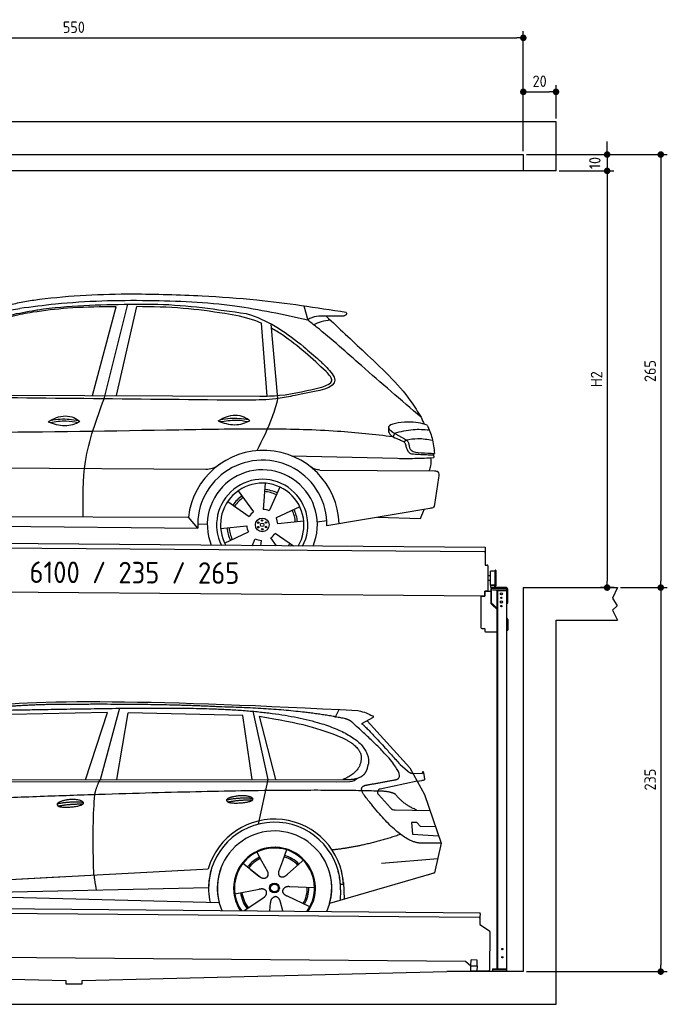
# Model space of a CAD drawing. Header units: millimetres. Extents: x -404 to 6581, y 0 to 6025.
# Tile 2 of 2: x 2618 to 6581, y 0 to 6025. Entities that reach past the tile are written whole.
import ezdxf

# ---------------------------------------------------------------- set-up
doc = ezdxf.new("R2010")
doc.units = ezdxf.units.MM
doc.layers.add('4', color=3, linetype='Continuous')
for name, color, linetype, lineweight in [('car', 10, 'Continuous', 25), ('Freiraum', 7, 'Continuous', 25), ('Gebäude', 7, 'Continuous', 25), ('Logo', 7, 'Continuous', 25), ('Plattform', 7, 'Continuous', 25), ('Ständer vorne', 7, 'Continuous', 25)]:
    doc.layers.add(name, color=color, linetype=linetype, lineweight=lineweight)
doc.styles.get("Standard").update_dxf_attribs({"font": 'ISOCP.SHX'})
doc.dimstyles.new('GEN-ISO', dxfattribs={"dimscale": 20, "dimtxt": 3.5, "dimasz": 2, "dimexe": 2, "dimexo": 1, "dimgap": 1.5, "dimtad": 1, "dimdec": 1, "dimlfac": 0.1, "dimdsep": 46, "dimtxsty": 'STANDARD', "dimblk": 'PUNKT', "dimcen": 2, "dimclrd": 256, "dimclre": 256, "dimclrt": 2, "dimadec": 0, "dimazin": 0, "dimtp": 0.1, "dimtm": 0.1, "dimtfac": 0.71, "dimtdec": 1, "dimtmove": 2, "dimatfit": 3, "dimldrblk": 'PUNKT', "dimfxl": 2, "dimtolj": 1, "dimarcsym": 0})

# ---------------------------------------------------------------- blocks, each defined once
blk = doc.blocks.new('PUNKT')
at = {"layer": '4', "color": 0, "linetype": 'ByBlock'}
blk.add_line((-0.5, 0), (-1, 0), dxfattribs=at)
at = {"layer": '4', "color": 0, "linetype": 'ByBlock', "const_width": 0.5}
blk.add_lwpolyline([(-0.25, 0, 1), (0.25, 0, 1)], format="xyb", close=True, dxfattribs=at)
blk = doc.blocks.new('*D382')
at = {"layer": '4', "lineweight": -2, "transparency": 16777216}
for p, q in [((5720, 5200), (6581, 5200)), ((6541, 5160), (6541, 2590)), ((6295.4, 2550), (6581, 2550))]:
    blk.add_line(p, q, dxfattribs=at)
at = {"layer": 'Defpoints', "color": 0, "transparency": 16777216}
for p in [(5700, 5200), (6275.4, 2550), (6541, 2550)]:
    blk.add_point(p, dxfattribs=at)
at = {"layer": '4', "lineweight": -2, "transparency": 16777216, "xscale": 40, "yscale": 40, "zscale": 40}
for p, rotation in [((6541, 5200), 90), ((6541, 2550), 270)]:
    blk.add_blockref('PUNKT', p, dxfattribs=dict(at, rotation=rotation))
at = {"layer": '4', "color": 2, "transparency": 16777216, "insert": (6476, 3875), "char_height": 70, "attachment_point": 5, "rotation": 90}
blk.add_mtext('265', dxfattribs=at)
blk = doc.blocks.new('*D383')
at = {"layer": '4', "lineweight": -2, "transparency": 16777216}
for p, q in [((6295.4, 2550), (6581, 2550)), ((6541, 2510), (6541, 240)), ((5720, 200), (6581, 200))]:
    blk.add_line(p, q, dxfattribs=at)
at = {"layer": 'Defpoints', "color": 0, "transparency": 16777216}
for p in [(6275.4, 2550), (5700, 200), (6541, 200)]:
    blk.add_point(p, dxfattribs=at)
at = {"layer": '4', "lineweight": -2, "transparency": 16777216, "xscale": 40, "yscale": 40, "zscale": 40}
for p, rotation in [((6541, 2550), 90), ((6541, 200), 270)]:
    blk.add_blockref('PUNKT', p, dxfattribs=dict(at, rotation=rotation))
at = {"layer": '4', "color": 2, "transparency": 16777216, "insert": (6476, 1375), "char_height": 70, "attachment_point": 5, "rotation": 90}
blk.add_mtext('235', dxfattribs=at)
blk = doc.blocks.new('*D384')
at = {"layer": '4', "lineweight": -2, "transparency": 16777216}
for p, q in [((5920, 5100), (6252.9, 5100)), ((6212.9, 5060), (6212.9, 2590)), ((6255.4, 2550), (6172.9, 2550))]:
    blk.add_line(p, q, dxfattribs=at)
at = {"layer": 'Defpoints', "color": 0, "transparency": 16777216}
for p in [(5900, 5100), (6212.9, 2550), (6275.4, 2550)]:
    blk.add_point(p, dxfattribs=at)
at = {"layer": '4', "lineweight": -2, "transparency": 16777216, "xscale": 40, "yscale": 40, "zscale": 40}
for p, rotation in [((6212.9, 5100), 90), ((6212.9, 2550), 270)]:
    blk.add_blockref('PUNKT', p, dxfattribs=dict(at, rotation=rotation))
at = {"layer": '4', "color": 2, "transparency": 16777216, "insert": (6147.9, 3825), "char_height": 70, "attachment_point": 5, "rotation": 90}
blk.add_mtext('H2', dxfattribs=at)
blk = doc.blocks.new('*D385')
at = {"layer": '4', "lineweight": -2, "transparency": 16777216}
for p, q in [((200, 5220), (200, 5954.2)), ((240, 5914.2), (5660, 5914.2)), ((5700, 5220), (5700, 5954.2))]:
    blk.add_line(p, q, dxfattribs=at)
at = {"layer": 'Defpoints', "color": 0, "transparency": 16777216}
for p in [(5700, 5914.2), (200, 5200), (5700, 5200)]:
    blk.add_point(p, dxfattribs=at)
at = {"layer": '4', "lineweight": -2, "transparency": 16777216, "xscale": 40, "yscale": 40, "zscale": 40, "rotation": 180}
blk.add_blockref('PUNKT', (200, 5914.2), dxfattribs=at)
at = {"layer": '4', "lineweight": -2, "transparency": 16777216, "xscale": 40, "yscale": 40, "zscale": 40}
blk.add_blockref('PUNKT', (5700, 5914.2), dxfattribs=at)
at = {"layer": '4', "color": 2, "transparency": 16777216, "insert": (2950, 5979.2), "char_height": 70, "attachment_point": 5}
blk.add_mtext('550', dxfattribs=at)
blk = doc.blocks.new('*D386')
at = {"layer": '4', "lineweight": -2, "transparency": 16777216}
for p, q in [((6212.9, 5240), (6212.9, 5280)), ((5720, 5200), (6252.9, 5200)), ((6212.9, 5200), (6212.9, 5100)), ((5920, 5100), (6252.9, 5100)), ((6212.9, 5060), (6212.9, 5020))]:
    blk.add_line(p, q, dxfattribs=at)
at = {"layer": 'Defpoints', "color": 0, "transparency": 16777216}
for p in [(5700, 5200), (5900, 5100), (6212.9, 5100)]:
    blk.add_point(p, dxfattribs=at)
at = {"layer": '4', "lineweight": -2, "transparency": 16777216, "xscale": 40, "yscale": 40, "zscale": 40}
for p, rotation in [((6212.9, 5200), 270), ((6212.9, 5100), 90)]:
    blk.add_blockref('PUNKT', p, dxfattribs=dict(at, rotation=rotation))
at = {"layer": '4', "color": 2, "transparency": 16777216, "insert": (6137.8, 5147.9), "char_height": 70, "attachment_point": 5, "rotation": 90}
blk.add_mtext('10', dxfattribs=at)
blk = doc.blocks.new('*D390')
at = {"layer": '4', "lineweight": -2, "transparency": 16777216}
for p, q in [((5700, 5220), (5700, 5623.5)), ((5900, 5420.8), (5900, 5623.5)), ((5740, 5583.5), (5860, 5583.5))]:
    blk.add_line(p, q, dxfattribs=at)
at = {"layer": 'Defpoints', "color": 0, "transparency": 16777216}
for p in [(5900, 5583.5), (5900, 5400.8), (5700, 5200)]:
    blk.add_point(p, dxfattribs=at)
at = {"layer": '4', "lineweight": -2, "transparency": 16777216, "xscale": 40, "yscale": 40, "zscale": 40, "rotation": 180}
blk.add_blockref('PUNKT', (5700, 5583.5), dxfattribs=at)
at = {"layer": '4', "lineweight": -2, "transparency": 16777216, "xscale": 40, "yscale": 40, "zscale": 40}
blk.add_blockref('PUNKT', (5900, 5583.5), dxfattribs=at)
at = {"layer": '4', "color": 2, "transparency": 16777216, "insert": (5800, 5648.5), "char_height": 70, "attachment_point": 5}
blk.add_mtext('20', dxfattribs=at)
blk = doc.blocks.new('UG Plattfrom Gl550')
at = {"layer": 'Plattform'}
for p, q in [((915.2, 1662.1), (5852, 1619)), ((5846.7, 1589.1), (919.9, 1632.1)), ((5851.8, 1594), (5851.3, 1546.6)), ((5851.9, 1613), (5851.8, 1594)), ((5851.9, 1613), (5852, 1619)), ((5851.3, 1546.6), (5909.8, 1507)), ((5912, 1502.8), (5909.9, 1266.5)), ((5763.9, 1319.8), (1038.3, 1361)), ((5796.6, 1293.5), (5797, 1329.5)), ((5834.9, 1329.2), (5797, 1329.5)), ((5834.6, 1293.2), (5834.9, 1329.2)), ((5795.6, 1292.1), (5763.9, 1319.8)), ((5795.4, 1263.5), (5795.6, 1293.5)), ((5795.6, 1293.5), (5835.6, 1293.2)), ((5835.4, 1263.2), (5835.6, 1293.2)), ((5795.4, 1263.5), (5835.4, 1263.2)), ((5904.9, 1261.6), (5831.7, 1262.2))]:
    blk.add_line(p, q, dxfattribs=at)
for centre, radius, start, end in [((5846.8, 1594.1), 5, 269.5, 359.5), ((5907, 1502.9), 5, 359.5, 55.91335), ((5842.7, 1302.1), 12, 227.68969, 228.09038), ((5904.9, 1266.6), 5, 269.5, 359.5), ((5831.8, 1267.2), 5, 232.6301, 269.5)]:
    blk.add_arc(centre, radius, start, end, dxfattribs=at)
blk = doc.blocks.new('Palette EG Gl550')
at = {"layer": 'Plattform'}
for p, q in [((846.4, 3895.4), (5884.2, 3856.3)), ((5879, 3826.4), (851.1, 3865.3)), ((5884.2, 3856.3), (5883.4, 3746.3)), ((5883.4, 3746.3), (5895.4, 3746.2)), ((5900.3, 3741.2), (5899.6, 3651.2)), ((5918, 3681.1), (5901, 3681.3)), ((5916.5, 3623.9), (5917.1, 3708.2)), ((5944.4, 3618.9), (5945.2, 3712.9)), ((5949.2, 3712.8), (5948.4, 3618.8)), ((5899.6, 3651.2), (5899.2, 3591.2)), ((5916.7, 3651.1), (5899.6, 3651.2)), ((5942.8, 3623.3), (5917.8, 3623.3)), ((5917.8, 3608.3), (5917.8, 3623.3)), ((5929.8, 3623.3), (5917.8, 3623.3)), ((5917.8, 3608.3), (5917.8, 3623.3)), ((5942.8, 3608.3), (5942.8, 3623.3)), ((5942.8, 3608.3), (5942.8, 3623.3)), ((5881.9, 3556.3), (758.5, 3596)), ((5882.1, 3586.3), (5881.9, 3556.3)), ((5882.1, 3586.3), (5894.1, 3586.2)), ((5894.1, 3586.2), (5882.1, 3586.3)), ((5917.8, 3608.3), (5942.8, 3608.3)), ((5942.8, 3608.3), (5917.8, 3608.3))]:
    blk.add_line(p, q, dxfattribs=at)
for centre, radius, start, end in [((5879, 3831.4), 5, 268.58226, 358.56066), ((5895.3, 3741.2), 5, 359.55596, 89.55596), ((5917.5, 3708.2), 0.4, 91.73226, 179.34437), ((5928.6, 3381.9), 326.8, 87.1739, 91.94385), ((5944.7, 3708.8), 0.4, 266.96231, 359.34437), ((5947.2, 3712.8), 2, 359.34437, 179.34437), ((5916.9, 3623.9), 0.4, 179.34437, 266.95647), ((5936.6, 4507.7), 884.4, 268.71965, 270.40076), ((5908.7, 4711.7), 1088.9, 271.79504, 271.86104), ((5944.1, 3622.9), 0.4, 359.55596, 91.93801), ((5946.4, 3618.8), 2, 179.34437, 359.34437), ((5894.2, 3591.2), 5, 269.55596, 359.55596)]:
    blk.add_arc(centre, radius, start, end, dxfattribs=at)
blk = doc.blocks.new('Car_173')
at = {"layer": 'car'}
for p, q in [((3432.9, 4818.4), (3572.1, 5363.1)), ((3503.1, 4798.8), (3642.6, 5379.1)), ((3578.8, 4819.2), (3697.6, 5365.1)), ((4719.6, 5380.8), (4744.3, 5293.8)), ((4501.3, 4825.8), (4461.2, 5271.4)), ((4567.6, 4811.5), (4521.1, 5267.2)), ((2401.9, 4812.7), (4455.6, 4824)), ((5282, 4606.6), (5274.3, 4584.6)), ((5353.3, 4567), (5341.2, 4554.2)), ((4654.2, 4462.2), (5301.5, 4453)), ((2123.8, 4368.2), (4130.4, 4374.5)), ((4827.7, 4376.7), (5529.7, 4378.9)), ((4494.9, 4292.4), (4482.9, 4132.6)), ((5554.3, 4336), (5531.3, 4172.3)), ((4330.1, 4245.2), (4425.6, 4116.4)), ((4584.3, 4270.1), (4520.5, 4123.1)), ((4266.1, 4178.9), (4398.5, 4088.5)), ((4707.7, 4151), (4563.2, 4081.5)), ((5503.2, 4148.3), (4875.1, 4035.7)), ((5446.6, 4086.2), (5468.1, 4142)), ((2216.6, 4066.4), (4026.6, 4080.6)), ((4084.7, 4013.8), (4026.6, 4080.6)), ((4083.9, 4040), (4142.8, 4038.7)), ((4733.1, 4062.5), (4573.8, 4044.1)), ((4815.5, 4059.6), (4873.9, 4068.9)), ((5183.4, 4091), (5446.6, 4086.2)), ((2153.9, 4012), (4084.7, 4013.8)), ((4224.6, 4012.5), (4383.9, 4030.8)), ((4250, 3923.9), (4394.5, 3993.4)), ((4671.4, 3909.9), (4559.2, 3986.4)), ((4418.8, 3909.5), (4437.1, 3951.9)), ((4472.3, 3909.6), (4474.8, 3942.4)), ((4568.3, 3909.7), (4532.1, 3958.6))]:
    blk.add_line(p, q, dxfattribs=at)
for centre, radius in [((4478.9, 4037.5), 41.9), ((4454.9, 4050.4), 4.46), ((4478.8, 4037.5), 10.7), ((4478.1, 4064.6), 4.46), ((4502, 4051.7), 4.46), ((4455.7, 4023.2), 4.46), ((4479.6, 4010.3), 4.46), ((4502.7, 4024.5), 4.46)]:
    blk.add_circle(centre, radius, dxfattribs=at)
for centre, radius, start, end in [((4486.5, 4031.3), 462.5, 2.1852, 173.87817), ((4479.5, 4037.9), 395.6, 359.68691, 183.49989), ((4479.5, 4037.9), 336.7, 337.6776, 202.47745), ((4478.9, 4037.5), 279.1, 332.80882, 207.34623), ((4478.9, 4037.5), 255.4, 330.03581, 210.11925), ((4478.8, 4037.5), 204, 65.37255, 86.56709), ((4478.9, 4037.5), 216.3, 65.44846, 86.52511), ((4478.9, 4037.5), 216.3, 125.44846, 146.52511), ((4478.8, 4037.5), 204, 125.37255, 146.56709), ((4478.9, 4037.5), 95.2, 124.034, 147.58439), ((4478.9, 4037.5), 95.2, 64.034, 87.58439), ((4478.8, 4037.5), 204, 5.37255, 26.56709), ((4478.8, 4037.4), 216.3, 5.44846, 26.52511), ((4478.8, 4037.4), 95.2, 4.034, 27.58439), ((4478.8, 4037.5), 216.3, 185.44846, 206.52511), ((4478.8, 4037.5), 204, 185.37255, 206.56709), ((4478.8, 4037.5), 95.2, 184.034, 207.58439), ((4478.8, 4037.5), 95.2, 304.034, 327.58439), ((4478.8, 4037.5), 95.2, 244.034, 267.58439), ((4478.8, 4037.5), 204, 321.25548, 326.56709), ((4478.8, 4037.5), 216.3, 323.84818, 326.52511)]:
    blk.add_arc(centre, radius, start, end, dxfattribs=at)
for points, knots in [([(3057.3, 5397.6), (3072, 5399.7), (3275.8, 5429.2), (3623.7, 5449.3), (3956, 5440.1), (4097.2, 5436.2)], [0, 0, 0, 0, 44.363443, 617.827051, 1041.677324, 1041.677324, 1041.677324, 1041.677324]), ([(4097.2, 5436.2), (4208.6, 5430), (4503.5, 5413.7), (4795.9, 5370.7), (4977.8, 5344)], [0, 0, 0, 0, 334.596694, 885.796742, 885.796742, 885.796742, 885.796742]), ([(2883.3, 5360), (2911.3, 5367), (2968.8, 5381.6), (3027.3, 5392.2), (3057.3, 5397.6)], [0, 0, 0, 0, 86.602296, 178.13615, 178.13615, 178.13615, 178.13615]), ([(4744.3, 5293.8), (4596.2, 5324.3), (4274.2, 5390.7), (3755.6, 5408), (3315.2, 5393.6), (3055.1, 5356.7), (2982.1, 5346.3)], [0, 0, 0, 0, 452.969864, 984.660554, 1551.463157, 1772.575196, 1772.575196, 1772.575196, 1772.575196]), ([(3572.1, 5363.1), (3558.6, 5362.8), (3459.2, 5360.7), (3288.4, 5357.4), (3132.7, 5334.7), (3062.1, 5324.3)], [666.326512, 666.326512, 666.326512, 666.326512, 706.624571, 964.215873, 1178.205668, 1178.205668, 1178.205668, 1178.205668]), ([(3078.4, 5337.5), (3083.3, 5338.3), (3273.5, 5369.3), (3521.8, 5378), (3763.9, 5381), (3818.4, 5381.6)], [0, 0, 0, 0, 14.958905, 578.066478, 741.647169, 741.647169, 741.647169, 741.647169]), ([(4236.7, 5328.7), (4152.2, 5339.9), (3973.2, 5363.6), (3792.9, 5366), (3697.6, 5365.1)], [0, 0, 0, 0, 255.50817, 540.950796, 540.950796, 540.950796, 540.950796]), ([(3818.4, 5381.6), (3821.3, 5381.6), (4004.9, 5378.4), (4187.2, 5353.7), (4366.7, 5329.4)], [0, 0, 0, 0, 8.707457, 550.797583, 550.797583, 550.797583, 550.797583]), ([(2332.6, 4798.9), (2361.1, 4845), (2431.2, 4958.6), (2578.3, 5115.9), (2789.6, 5284.5), (2974.9, 5318.5), (3078.4, 5337.5)], [0, 0, 0, 0, 162.281083, 399.433399, 644.903205, 954.973623, 954.973623, 954.973623, 954.973623]), ([(3062.1, 5324.3), (3020.1, 5316.5), (2921.8, 5298.3), (2769.8, 5244.1), (2624.8, 5133.7), (2514.3, 5016.7), (2447.3, 4940.3), (2422.3, 4911.8)], [0, 0, 0, 0, 128.205286, 300.044117, 477.787268, 668.958491, 782.608096, 782.608096, 782.608096, 782.608096]), ([(2793.8, 5297.1), (2822.3, 5308.1), (2883.2, 5331.7), (2947.8, 5341.3), (2982.1, 5346.3)], [0, 0, 0, 0, 91.476949, 195.154815, 195.154815, 195.154815, 195.154815]), ([(4461.2, 5271.4), (4446, 5277.9), (4373.9, 5305.7), (4297.1, 5318.6), (4236.7, 5328.7)], [496.692868, 496.692868, 496.692868, 496.692868, 546.059875, 728.869941, 728.869941, 728.869941, 728.869941]), ([(4366.7, 5329.4), (4375.8, 5326.8), (4506.5, 5289), (4658.6, 5185.7), (4786.1, 5076.5), (4817.7, 5049.4)], [0, 0, 0, 0, 28.300877, 407.953602, 533.273686, 533.273686, 533.273686, 533.273686]), ([(4951, 5319.6), (4924.6, 5318.7), (4860.6, 5316.6), (4784.5, 5321.4), (4748.6, 5296.8), (4744.3, 5293.8)], [0, 0, 0, 0, 80.522652, 194.664465, 210.337598, 210.337598, 210.337598, 210.337598]), ([(4857.9, 5318.3), (4936.2, 5245.8), (5115.4, 5079.9), (5328.3, 4887.6), (5423.6, 4738.6), (5444.4, 4706)], [0, 0, 0, 0, 320.576675, 734.270248, 850.262502, 850.262502, 850.262502, 850.262502]), ([(4977.8, 5344), (4979.5, 5342.4), (4985.1, 5337.2), (4973.7, 5319.3), (4959.8, 5319.5), (4951, 5319.6)], [0, 0, 0, 0, 6.503563, 21.332115, 46.748977, 46.748977, 46.748977, 46.748977]), ([(5444.4, 4706), (5321.1, 4809.5), (5105.2, 4990.5), (4876.5, 5192.2), (4762.5, 5279.8), (4744.3, 5293.8)], [0, 0, 0, 0, 483.056147, 845.367922, 914.230443, 914.230443, 914.230443, 914.230443]), ([(4781, 5265.6), (4797, 5273.2), (4829.1, 5288.5), (4864.4, 5293.3), (4882.1, 5295.7)], [0, 0, 0, 0, 52.794285, 106.128892, 106.128892, 106.128892, 106.128892]), ([(4861, 4979.1), (4774.7, 5057.8), (4669.2, 5153.9), (4546.6, 5228.4), (4523.8, 5240.9)], [0, 0, 0, 0, 349.622047, 427.224064, 427.224064, 427.224064, 427.224064]), ([(4817.7, 5049.4), (4832.5, 5035.2), (4868.2, 5000.7), (4970.6, 4886.1), (4763.2, 4851.7), (4678.8, 4833), (4656, 4828)], [0, 0, 0, 0, 64.508303, 155.959603, 359.557587, 434.696523, 434.696523, 434.696523, 434.696523]), ([(4841.8, 4886.9), (4867.1, 4897.3), (4918.1, 4918.3), (4880.2, 4958.7), (4861, 4979.1)], [0, 0, 0, 0, 64.897781, 131.027998, 131.027998, 131.027998, 131.027998]), ([(4455.6, 4824), (4496.2, 4825.5), (4627, 4830.4), (4754.1, 4863.8), (4841.8, 4886.9)], [0, 0, 0, 0, 121.545303, 392.179354, 392.179354, 392.179354, 392.179354]), ([(4656, 4828), (4622.3, 4821.1), (4534.9, 4803.3), (4380.2, 4798.9), (4260.5, 4798.8), (4195.5, 4798.7)], [0, 0, 0, 0, 103.03135, 267.243941, 462.405232, 462.405232, 462.405232, 462.405232]), ([(3382.9, 4075.5), (3380.3, 4189.4), (3374.4, 4437.6), (3457.9, 4671.9), (3503.1, 4798.8)], [0, 0, 0, 0, 338.772014, 738.643609, 738.643609, 738.643609, 738.643609]), ([(4442.4, 4491.7), (4476.5, 4560.2), (4527.7, 4663.4), (4557.6, 4774.3), (4567.6, 4811.5)], [0, 0, 0, 0, 228.776239, 344.156953, 344.156953, 344.156953, 344.156953]), ([(4203.8, 4670.7), (4219.7, 4680.5), (4265.9, 4708.9), (4344.3, 4712.3), (4385.4, 4682.8), (4397.4, 4674.2)], [0, 0, 0, 0, 56.386158, 162.852709, 206.792536, 206.792536, 206.792536, 206.792536]), ([(3163.8, 4655.3), (3179.8, 4665.1), (3226, 4693.5), (3304.4, 4697), (3345.5, 4667.5), (3357.5, 4658.9)], [0, 0, 0, 0, 56.386158, 162.852709, 206.792536, 206.792536, 206.792536, 206.792536]), ([(3163.8, 4655.3), (3179.9, 4649.4), (3228.1, 4632.4), (3298.9, 4630.3), (3343.6, 4652.1), (3357.5, 4658.9)], [5.208578, 5.208578, 5.208578, 5.208578, 44.198582, 121.455021, 156.55166, 156.55166, 156.55166, 156.55166]), ([(3175.6, 4651.2), (3207.9, 4656.6), (3264.5, 4666), (3321, 4657.2), (3345.1, 4652.9)], [0, 0, 0, 0, 73.878693, 129.282646, 129.282646, 129.282646, 129.282646]), ([(3177.5, 4663.6), (3197, 4667.5), (3253.4, 4678.1), (3310.6, 4670.8), (3348.1, 4665.5)], [7.57653, 7.57653, 7.57653, 7.57653, 52.544532, 137.659237, 137.659237, 137.659237, 137.659237]), ([(4203.8, 4670.7), (4219.8, 4664.8), (4268, 4647.7), (4338.8, 4645.6), (4383.5, 4667.4), (4397.4, 4674.2)], [5.208578, 5.208578, 5.208578, 5.208578, 44.198582, 121.455021, 156.55166, 156.55166, 156.55166, 156.55166]), ([(4215.5, 4666.5), (4247.8, 4671.9), (4304.4, 4681.4), (4360.9, 4672.5), (4385, 4668.2)], [0, 0, 0, 0, 73.878693, 129.282646, 129.282646, 129.282646, 129.282646]), ([(4217.4, 4678.9), (4236.9, 4682.9), (4293.3, 4693.4), (4350.6, 4686.1), (4388, 4680.9)], [7.57653, 7.57653, 7.57653, 7.57653, 52.544532, 137.659237, 137.659237, 137.659237, 137.659237]), ([(5482.9, 4658.8), (5446.9, 4668.1), (5376, 4686.3), (5189.5, 4651.2), (5292.5, 4599.5), (5344.6, 4573.4)], [0, 0, 0, 0, 123.107987, 242.156921, 363.520645, 363.520645, 363.520645, 363.520645]), ([(5482.9, 4658.8), (5493.9, 4632.4), (5517.1, 4576.5), (5524.4, 4516.5), (5528.3, 4485)], [0, 0, 0, 0, 85.533017, 180.427109, 180.427109, 180.427109, 180.427109]), ([(5274.3, 4584.6), (5160.9, 4595.9), (4908.4, 4621.1), (4470.6, 4627.1), (3338.1, 4594), (2344.7, 4575.7), (1535.1, 4560.8)], [0, 0, 0, 0, 341.879851, 760.963773, 1312.001547, 3741.308129, 3741.308129, 3741.308129, 3741.308129]), ([(5246.6, 4615.5), (5248.9, 4610.4), (5258.3, 4589.5), (5293, 4576.6), (5318.2, 4565.3), (5328, 4561)], [0, 0, 0, 0, 16.389871, 67.796127, 100.528992, 100.528992, 100.528992, 100.528992]), ([(5282, 4606.6), (5319.8, 4617), (5389.8, 4636.2), (5462.1, 4631.1), (5495.2, 4628.8)], [0, 0, 0, 0, 116.874908, 215.743745, 215.743745, 215.743745, 215.743745]), ([(5328, 4561), (5335.2, 4557.8), (5350.1, 4551.2), (5352.4, 4535), (5353.6, 4526.6)], [0, 0, 0, 0, 21.842303, 45.682515, 45.682515, 45.682515, 45.682515]), ([(5344.6, 4573.4), (5352, 4568.1), (5370.6, 4554.8), (5373.4, 4531.5), (5375, 4517.5)], [0, 0, 0, 0, 26.318616, 66.284673, 66.284673, 66.284673, 66.284673]), ([(5353.3, 4567), (5377.2, 4570.9), (5431.1, 4579.7), (5485.2, 4571.2), (5515.3, 4566.5)], [0, 0, 0, 0, 72.240439, 162.98683, 162.98683, 162.98683, 162.98683]), ([(5353.6, 4526.6), (5354.9, 4522.9), (5360.3, 4508.2), (5371.5, 4482.9), (5392.5, 4481.2), (5401, 4480.6)], [0, 0, 0, 0, 11.944086, 47.503692, 71.615823, 71.615823, 71.615823, 71.615823]), ([(5301.5, 4453), (5337.1, 4453.1), (5411.6, 4453.2), (5486.1, 4457.3), (5525.1, 4459.5)], [0, 0, 0, 0, 106.769841, 223.734473, 223.734473, 223.734473, 223.734473]), ([(5375, 4517.5), (5378.1, 4512.8), (5392.9, 4489.8), (5455.3, 4488.7), (5502, 4486.3), (5528.3, 4485)], [0, 0, 0, 0, 16.485849, 80.052138, 161.961551, 161.961551, 161.961551, 161.961551]), ([(5401, 4480.6), (5430.7, 4479.3), (5471.3, 4477.6), (5511.9, 4476.5), (5522.8, 4476.2)], [0, 0, 0, 0, 89.235627, 121.835134, 121.835134, 121.835134, 121.835134]), ([(4130.4, 4374.5), (4144.3, 4375.9), (4175.8, 4379.3), (4202.2, 4397.1), (4217, 4407.1)], [0, 0, 0, 0, 41.31295, 93.783848, 93.783848, 93.783848, 93.783848]), ([(4827.7, 4376.7), (4817.9, 4377.8), (4794.3, 4380.4), (4774.6, 4394), (4763.1, 4401.9)], [0, 0, 0, 0, 29.123879, 70.238093, 70.238093, 70.238093, 70.238093]), ([(5497.5, 4378.8), (5501.5, 4388.8), (5511.8, 4414.3), (5509, 4441.8), (5507.2, 4458.5)], [0, 0, 0, 0, 32.021295, 81.392264, 81.392264, 81.392264, 81.392264]), ([(5529.7, 4378.9), (5537.6, 4378.2), (5559.9, 4376.2), (5556.5, 4351.7), (5554.3, 4336)], [0, 0, 0, 0, 21.151799, 59.232385, 59.232385, 59.232385, 59.232385]), ([(5531.3, 4172.3), (5530.1, 4166.1), (5527.2, 4151.6), (5512, 4149.5), (5503.2, 4148.3)], [0, 0, 0, 0, 17.391955, 40.853649, 40.853649, 40.853649, 40.853649])]:
    blk.add_open_spline(points, degree=3, knots=knots, dxfattribs=at)
for points in [[(4195.5, 4798.7), (3574.6, 4798.8), (2953.6, 4798.8), (2332.6, 4798.9)], [(5444.4, 4706), (5450.7, 4692), (5456.9, 4677.9), (5463, 4663.9)], [(5245.8, 4640.7), (5246.1, 4632.3), (5246.3, 4623.9), (5246.6, 4615.5)], [(5521.3, 4485.3), (5522.8, 4476.8), (5524, 4468.2), (5525.1, 4459.5)]]:
    blk.add_open_spline(points, degree=3, dxfattribs=at)
blk = doc.blocks.new('Car_147')
at = {"layer": 'car'}
for p, q in [((3573.2, 2844.1), (2979.4, 2832.2)), ((3437.2, 2432.9), (3573.2, 2844.1)), ((3646.6, 2869.8), (3527.3, 2432.9)), ((3628.9, 2433), (3699.7, 2842.2)), ((4401.3, 2825.9), (3699.7, 2842.2)), ((4461.6, 2851.7), (4554.5, 2433.5)), ((4966.6, 2814.3), (4990.9, 2861.6)), ((4457.3, 2433.4), (4401.3, 2825.9)), ((4500.9, 2820.7), (4600.4, 2433.5)), ((5198.1, 2813.6), (5127.7, 2775.1)), ((5161.1, 2793.4), (5422.8, 2505)), ((5362.7, 2526.7), (5408, 2486.4)), ((5422.8, 2505), (5512, 2342)), ((5440.4, 2472.9), (5500.6, 2470.2)), ((2330, 2423.4), (4973.3, 2420.2)), ((2377, 2432.3), (5028.9, 2433.7)), ((4554.5, 2433.5), (4493.6, 2159.8)), ((4973.3, 2420.2), (5056.2, 2420.9)), ((5467.4, 2423.5), (5240.6, 2375.7)), ((5467.4, 2423.5), (5495.1, 2427.3)), ((5229.9, 2342.7), (5304.2, 2260.8)), ((5512, 2342), (5613.6, 2043.5)), ((5333.3, 2247.7), (5545, 2244.9)), ((5465.1, 2171.6), (5432.5, 2171.9)), ((5432.5, 2171.9), (5438.7, 2100.3)), ((5488.7, 2145.6), (5465.1, 2171.6)), ((5579.1, 2144.7), (5488.7, 2145.6)), ((5438.7, 2100.3), (5597.7, 2090.3)), ((4486, 1989.6), (4515, 1937.2)), ((4668.2, 2003.3), (4642.7, 1934.6)), ((5613.6, 2043.5), (5496.7, 2045)), ((5613.6, 2043.5), (5574.1, 1861.9)), ((4513.7, 1939.5), (4515, 1937.2)), ((4515, 1937.2), (4551.6, 1870.9)), ((4642.7, 1934.6), (4618.8, 1870)), ((4762, 1932.2), (4674.4, 1854.9)), ((4769.8, 1940.6), (4762, 1932.2)), ((5249.9, 1922.5), (5593.3, 1950.2)), ((2286.4, 1784.1), (4156.4, 1886.2)), ((4156.4, 1886.2), (4188.9, 1888)), ((4398.1, 1923.9), (4508.8, 1836.2)), ((4448.3, 1884), (4499.5, 1843.4)), ((2286.4, 1784.1), (3310.5, 1840)), ((5569.4, 1860.5), (4931.6, 1674.9)), ((5574.1, 1861.9), (5530.2, 1849.1)), ((2305.7, 1732), (4191.6, 1773.3)), ((4351.7, 1734.8), (4500.3, 1763.7)), ((4839.2, 1771.5), (4687.9, 1777.8)), ((4997.8, 1758.7), (4996.2, 1693.7)), ((5016.6, 1792.3), (4997.4, 1791.2)), ((5016, 1804.3), (5021.6, 1701.1)), ((2207.3, 1734.5), (4255.8, 1681.1)), ((4407.9, 1631.6), (4523.1, 1708.2)), ((4810.9, 1655.5), (4673.7, 1719.5)), ((4565, 1630.3), (4570.9, 1678.6)), ((4645.7, 1629.6), (4630.8, 1683.1))]:
    blk.add_line(p, q, dxfattribs=at)
for radius in [30.1, 23.6]:
    blk.add_circle((4594.2, 1769.8), radius, dxfattribs=at)
for centre, radius, start, end in [((5244.7, 2356.1), 20, 101.91099, 222.22253), ((5333.8, 2287.7), 40, 222.22253, 269.26136), ((4594.6, 1769.2), 422.7, 3.12565, 163.68788), ((4594.6, 1769.2), 403.4, 3.12565, 179.42159), ((4594.6, 1769.2), 350, 344.3697, 194.58078), ((4594.6, 1769.2), 250, 325.66, 212.92589), ((4594.6, 1769.2), 250, 325.66, 212.92589), ((4594.2, 1769.8), 245, 41.4393, 188.21008), ((4594.6, 1769.2), 250, 40.5532, 137.16025), ((4594.2, 1769.8), 209.6, 115.73724, 141.8665), ((4594.2, 1769.8), 200.6, 115.59042, 141.87837), ((4594.2, 1769.8), 200.6, 44.50186, 73.02152), ((4594.2, 1769.8), 209.6, 44.37133, 72.87469), ((4594.2, 1769.8), 245, 0.40186, 44.21008), ((4594.6, 1769.2), 422.7, 163.48618, 163.68788), ((4594.6, 1769.2), 403.4, 162.73457, 179.42159), ((4594.6, 1769.2), 350, 160.19957, 194.58078), ((4594.6, 1769.2), 250, 152.27681, 213.34), ((4594.2, 1769.8), 245, 151.82717, 188.21008), ((4594.6, 1769.2), 350, 344.3697, 17.4023), ((4594.6, 1769.2), 403.4, 3.12565, 14.8673), ((4594.6, 1769.2), 422.7, 3.12565, 14.11569), ((4594.6, 1769.2), 403.4, 172.55799, 192.58986), ((4594.6, 1769.2), 350, 171.60063, 202.93874), ((4594.6, 1769.2), 250, 168.69469, 213.34), ((4594.2, 1769.8), 245, 168.60883, 214.27583), ((4594.2, 1769.8), 245, 324.72417, 8.99304), ((4594.6, 1769.2), 250, 325.66, 8.90718), ((4594.2, 1769.8), 200.6, 331.59042, 1.02152), ((4594.2, 1769.8), 209.6, 331.73724, 0.87469), ((4594.6, 1769.2), 350, 336.06126, 6.00124), ((4594.6, 1769.2), 403.4, 358.50678, 5.04388), ((4594.6, 1769.2), 422.7, 3.12565, 3.21557), ((4594.2, 1769.8), 209.6, 187.73724, 216.87469), ((4594.2, 1769.8), 200.6, 187.59042, 217.02152)]:
    blk.add_arc(centre, radius, start, end, dxfattribs=at)
for points, degree in [([(2759.9, 2870.7), (3047.5, 2932.3), (3932.5, 2919.1), (5104.5, 2855.8)], 3), ([(3290.6, 2893.1), (3047.7, 2893), (2818.3, 2865.2)], 2), ([(4254.7, 2878.5), (3906.5, 2897.9), (3290.6, 2893.1)], 2), ([(5029.6, 2805.4), (4729.1, 2868), (4254.7, 2878.5)], 2), ([(5104.5, 2855.8), (5151.2, 2846.4), (5160.1, 2838.1), (5197.4, 2822.2)], 3), ([(4500.9, 2820.7), (4755, 2781.8), (4868.2, 2746.1), (5001, 2693.5)], 3), ([(5079.1, 2774.6), (5061.2, 2796.4), (5029.6, 2805.4)], 2), ([(5340.8, 2434.2), (5430.3, 2462.2), (5079.1, 2774.6)], 2), ([(5127.7, 2775.1), (5135.5, 2779.4), (5362.7, 2526.7)], 2), ([(5198.1, 2813.6), (5199.8, 2815.2), (5200.5, 2818.3), (5199.9, 2821.1), (5197.4, 2822.2)], 4), ([(5001, 2693.5), (5115.1, 2641.4), (5125.3, 2576.3)], 2), ([(5125.3, 2576.3), (5130, 2481.8), (5012.3, 2433.7)], 2), ([(5028.9, 2433.7), (5079, 2433.8), (5152, 2438.4), (5160.2, 2485.2), (5168.8, 2528.4)], 4), ([(5408, 2486.4), (5416.2, 2479.1), (5429.4, 2471.4), (5438.5, 2471.3), (5440.4, 2472.9)], 4), ([(5500.6, 2470.2), (5502.2, 2509.1), (5512.9, 2434.8)], 2), ([(3495.3, 2341), (3498.4, 2372), (3527.3, 2432.9)], 2), ([(5056.2, 2420.9), (5075.5, 2421.5), (5090.3, 2430.5), (5097.6, 2440.7)], 3), ([(5127.7, 2453.4), (5127.8, 2453.4), (5127.9, 2453.4), (5127.9, 2453.5)], 3), ([(5512.9, 2434.8), (5513.1, 2431.1), (5507.5, 2429.4), (5495.1, 2427.3)], 3), ([(5247.6, 2362), (4371.1, 2390.4), (1938, 2278.2)], 2), ([(5145.8, 2335.2), (5102, 2393.9), (5161.9, 2400.5)], 2), ([(5335.2, 2343.6), (5298, 2362), (5247.6, 2362)], 2), ([(3265.2, 2285.8), (3340.8, 2302), (3424.2, 2295.4)], 2), ([(4301.6, 2309.9), (4377.2, 2326.2), (4460.7, 2319.6)], 2), ([(4308.7, 2297), (4382.8, 2311), (4460.7, 2309.5)], 2), ([(5496.7, 2045), (5371, 2037.9), (5145.8, 2335.2)], 2), ([(5465.8, 2246), (5380.5, 2281.9), (5335.2, 2343.6)], 2), ([(3270.1, 2271.9), (3344.3, 2285.8), (3422.2, 2284.3)], 2), ([(5365.3, 2097.5), (5139.9, 2022.1), (4946.9, 2002.7)], 2), ([(4499.7, 1843.4), (4523, 1821.5), (4546.4, 1834.8)], 2), ([(4500.3, 1763.7), (4531.1, 1772.4), (4545.6, 1749.9)], 2), ([(4523.1, 1708.2), (4551.1, 1723.6), (4545.6, 1749.9)], 2), ([(4687.9, 1777.8), (4656.2, 1781.8), (4645.1, 1757.3)], 2), ([(4673.7, 1719.5), (4643.7, 1730.5), (4645.1, 1757.3)], 2), ([(4570.9, 1678.6), (4572.1, 1710.6), (4598.1, 1717.5)], 2), ([(4630.8, 1683.1), (4624.8, 1714.5), (4598.1, 1717.5)], 2)]:
    blk.add_open_spline(points, degree=degree, dxfattribs=at)
for points, degree, knots in [([(2929.4, 2857), (2956, 2859.1), (3095.4, 2860.9), (4116.9, 2881), (4737.1, 2874.6), (5192.5, 2702), (5168.8, 2528.4)], 4, [0.0821318, 0.0821318, 0.0821318, 0.0821318, 0.0821318, 0.258851, 0.508851, 1, 1, 1, 1, 1]), ([(5161.9, 2400.5), (5328.8, 2431.6), (5331.7, 2432.2), (5340, 2434), (5340.8, 2434.2)], 1, [0.1611508, 0.1611508, 1, 1.0196119, 1.078724, 1.0847856, 1.0847856]), ([(3265.2, 2285.8), (3269.4, 2290.8), (3290.6, 2307), (3373.4, 2326.3), (3488.5, 2289.1), (3379.5, 2261.6), (3294.8, 2263), (3260.4, 2266.8), (3265.2, 2285.8)], 5, [0, 0, 0, 0, 0, 0, 0.300106, 0.500106, 0.700106, 1, 1, 1, 1, 1, 1]), ([(3489.1, 1849.7), (3488.6, 1863.3), (3488.2, 1876.7), (3487.8, 1889.9), (3482.2, 2079.7), (3484.7, 2230.1), (3495.3, 2341)], 3, [0, 0, 0, 0, 0.064923, 0.064923, 0.064923, 1, 1, 1, 1]), ([(4308.7, 2297), (4285.3, 2313.6), (4330.8, 2329), (4413.7, 2348.3), (4506.3, 2314.4), (4444.1, 2291.2), (4335, 2285), (4313.6, 2294), (4308.7, 2297)], 5, [0, 0, 0, 0, 0, 0, 0.300106, 0.500106, 0.700106, 1, 1, 1, 1, 1, 1]), ([(4551.6, 1870.9), (4553.3, 1866.8), (4554.2, 1862.8), (4554.5, 1859), (4555.2, 1850.4), (4552.5, 1842.3), (4546.4, 1834.8)], 3, [0.2167758, 0.2167758, 0.2167758, 0.2167758, 0.4600873, 0.4600873, 0.4600873, 1, 1, 1, 1]), ([(4618.8, 1870), (4618.2, 1866.9), (4618, 1863.9), (4618, 1860.9), (4618.4, 1858.1), (4619.1, 1852.3), (4621.2, 1847), (4624.7, 1842.5), (4629.6, 1839.4)], 4, [0.3191838, 0.3191838, 0.3191838, 0.3191838, 0.3191838, 0.5438253, 0.5438253, 0.5438253, 0.5438253, 1, 1, 1, 1, 1]), ([(3489.1, 1849.7), (3489.8, 1845.1), (3490.4, 1840.6), (3491.1, 1836.2), (3491.7, 1832.2), (3492.2, 1828.3), (3492.8, 1824.6), (3497.3, 1794.4), (3500.9, 1772.3), (3503.4, 1758.2)], 3, [-0.000011, -0.000011, -0.000011, -0.000011, 0.107576, 0.107576, 0.107576, 0.206414, 0.206414, 0.206414, 1, 1, 1, 1]), ([(4674.4, 1854.9), (4674.4, 1854.9), (4674.4, 1854.9), (4674.4, 1854.9), (4674.4, 1854.9), (4665.3, 1845.1), (4654.6, 1835.2), (4640.4, 1832.8), (4629.6, 1839.4)], 4, [-0.000003, -0.000003, -0.000003, -0.000003, -0.000003, 0, 0, 0, 0, 1, 1, 1, 1, 1])]:
    blk.add_open_spline(points, degree=degree, knots=knots, dxfattribs=at)
blk = doc.blocks.new('Ständer_vorne_GT235')
at = {"layer": 'Ständer vorne'}
for p, q in [((5857.9, 3556.5), (5857.9, 3363.3)), ((5857.9, 3556.5), (5881.9, 3556.3)), ((5881.9, 3556.3), (5882.1, 3586.3)), ((5882.1, 3586.3), (5917.9, 3586.1)), ((5917.9, 3598.3), (5917.9, 3515.6)), ((5923, 3515.5), (5923, 3598.4)), ((6011.9, 3608.3), (5927.9, 3608.3)), ((6012, 3603.3), (5928, 3603.3)), ((5928.1, 3595.3), (6016.9, 3595.3)), ((5956.9, 1276.3), (5956.9, 3595.3)), ((5956.9, 3590.3), (6016.9, 3590.3)), ((5961.9, 1276.3), (5961.9, 3590.3)), ((6016.9, 1258.3), (6016.9, 3598.3)), ((6021.9, 3512.3), (6021.9, 3598.3)), ((5927.2, 3502.3), (5920.9, 3508.4)), ((5924.5, 3512), (5929.6, 3507)), ((5927.2, 3502.3), (5956.7, 3473.3)), ((5929.6, 3507), (5956.9, 3480.2)), ((6016.9, 3512.3), (6021.9, 3512.3)), ((6016.9, 3422.3), (6018.9, 3420.4)), ((6021.9, 3413.2), (6021.9, 3348.3)), ((5862.9, 3358.3), (5878.4, 3358.3)), ((5880.9, 3355.8), (5880.9, 3343.3)), ((5885.9, 3338.3), (5956.9, 3338.3)), ((6016.9, 3348.3), (6021.9, 3348.3)), ((5927.9, 1276.3), (6016.9, 1276.3)), ((5927.9, 1276.3), (5927.9, 1258.3)), ((6016.9, 1268.3), (5927.9, 1268.3)), ((6016.9, 1258.3), (5927.9, 1258.3))]:
    blk.add_line(p, q, dxfattribs=at)
for centre, radius in [((5982.9, 3570.3), 6.5), ((5982.9, 3520.3), 6.5), ((5982.9, 3545.3), 3.7), ((5982.9, 3495.3), 3.7), ((5988.3, 1396.3), 3.7), ((5988.3, 1346.3), 3.7)]:
    blk.add_circle(centre, radius, dxfattribs=at)
for centre, radius, start, end in [((5928, 3598.3), 10.1, 90.14448, 179.6512), ((5928, 3598.3), 5, 90, 180), ((6011.9, 3598.3), 10, 0, 90), ((6011.9, 3598.3), 5, 0, 90), ((5928, 3515.6), 10.1, 180, 225.5525), ((5928, 3515.5), 5, 179.6711, 225.5525), ((6011.9, 3413.2), 10, 0, 45.8814), ((5862.9, 3363.3), 5, 180, 270), ((5878.4, 3355.8), 2.5, 0, 90), ((5885.9, 3343.3), 5, 180, 270)]:
    blk.add_arc(centre, radius, start, end, dxfattribs=at)
blk = doc.blocks.new('Gebäude_GT235_H265')
at = {"layer": 'Freiraum'}
blk.add_line((6116.9, 6158.3), (2416.9, 6158.3), dxfattribs=at)
at = {"layer": 'Gebäude'}
for p, q in [((6316.9, 6459.2), (416.9, 6459.2)), ((6316.9, 6158.3), (6316.9, 6459.2)), ((616.9, 6258.3), (6116.9, 6258.3)), ((6116.9, 6258.3), (6116.9, 6158.3)), ((6316.9, 6158.3), (6116.9, 6158.3)), ((6116.9, 3608.3), (6116.9, 1258.3)), ((6116.9, 3608.3), (6692.3, 3608.3)), ((6692.3, 3608.3), (6663.3, 3544.2)), ((6663.3, 3544.2), (6691.2, 3496.4)), ((6691.2, 3496.4), (6663.3, 3469.3)), ((6663.3, 3469.3), (6692.3, 3408.3)), ((6316.9, 1058.3), (6316.9, 3408.3)), ((6316.9, 3408.3), (6692.3, 3408.3)), ((1047, 1258.3), (3316.9, 1204.4)), ((3416.9, 1204.4), (5648.5, 1258.3)), ((6116.9, 1258.3), (5648.5, 1258.3)), ((3316.9, 1204.4), (3316.9, 1184.4)), ((3316.9, 1184.4), (3416.9, 1184.4)), ((3416.9, 1184.4), (3416.9, 1204.4)), ((416.9, 1058.3), (6316.9, 1058.3))]:
    blk.add_line(p, q, dxfattribs=at)

msp = doc.modelspace()

# ---------------------------------------------------------------- block references
msp.add_blockref('Gebäude_GT235_H265', (-416.89, -1058.35))
at = {"layer": 'car', "rotation": 359.4224719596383}
msp.add_blockref('Car_173', (-416.89, -1058.35), dxfattribs=at)
at = {"layer": 'car'}
msp.add_blockref('Car_147', (-416.89, -1058.35), dxfattribs=at)
at = {"layer": 'Plattform'}
for name in ['Palette EG Gl550', 'UG Plattfrom Gl550']:
    msp.add_blockref(name, (-416.89, -1058.35), dxfattribs=at)
at = {"layer": 'Ständer vorne'}
msp.add_blockref('Ständer_vorne_GT235', (-416.89, -1058.35), dxfattribs=at)

# ---------------------------------------------------------------- texts
at = {"layer": 'Logo'}
msp.add_text('6100 / 235 / 265', height=132, rotation=359.722691, dxfattribs=at).set_placement((2678.14, 2578.66))

# ---------------------------------------------------------------- dimensions: what is measured, and where the dimension line sits
at = {"layer": '4'}
for base, p1, p2, override, picture, middle in [((5700, 5914.23), (200, 5200), (5700, 5200), {"dimtdec": 3, "dimtolj": 0}, '*D385', (2950, 5979.23)), ((5900, 5583.53), (5700, 5200), (5900, 5400.82), {"dimtol": 0, "dimlim": 0, "dimtp": 0.1, "dimtm": 0.1, "dimtfac": 0.71, "dimtdec": 3, "dimtolj": 0, "dimtzin": 8}, '*D390', (5800, 5648.54))]:
    dim = msp.add_linear_dim(base=base, p1=p1, p2=p2, dimstyle='GEN-ISO', override=override, dxfattribs=at)
    dim.commit()
    dim.dimension.update_dxf_attribs({"geometry": picture, "text_midpoint": middle})
dim = msp.add_linear_dim(base=(6212.92, 5100), p1=(5700, 5200), p2=(5900, 5100), angle=90, dimstyle='GEN-ISO', override={"dimtdec": 3, "dimtolj": 0}, dxfattribs=at)
dim.commit()
dim.dimension.update_dxf_attribs({"geometry": '*D386', "text_midpoint": (6137.84, 5147.94), "dimtype": 160})
for base, p1, p2, override, picture, middle in [((6541.04, 2550), (5700, 5200), (6275.45, 2550), {"dimdec": 0, "dimtdec": 3, "dimtolj": 0}, '*D382', (6476.04, 3875)), ((6541.04, 200), (6275.45, 2550), (5700, 200), {"dimtdec": 3, "dimtolj": 0}, '*D383', (6476.04, 1375))]:
    dim = msp.add_linear_dim(base=base, p1=p1, p2=p2, angle=90, dimstyle='GEN-ISO', override=override, dxfattribs=at)
    dim.commit()
    dim.dimension.update_dxf_attribs({"geometry": picture, "text_midpoint": middle})
dim = msp.add_linear_dim(base=(6212.92, 2550), p1=(5900, 5100), p2=(6275.45, 2550), angle=90, text='H2', dimstyle='GEN-ISO', override={"dimdec": 0, "dimtdec": 3, "dimtolj": 0}, dxfattribs=at)
dim.commit()
dim.dimension.update_dxf_attribs({"geometry": '*D384', "text_midpoint": (6147.92, 3825)})

doc.saveas('drawing.dxf')
